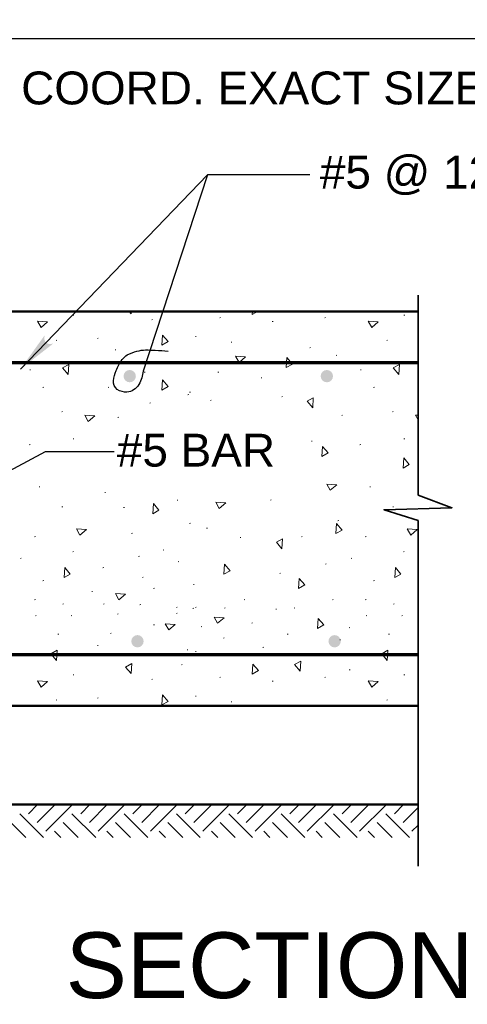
# Model space of a CAD drawing. Extents: x -312 to 328, y -156 to 292.
# Tile 65 of 89: x 18 to 45, y 170 to 230. Entities that reach past the tile are written whole.
import ezdxf

# ---------------------------------------------------------------- set-up
doc = ezdxf.new("R2010")
doc.units = 0
doc.header["$MEASUREMENT"] = 0
for name, color, linetype, lineweight in [('Level 1', 253, 'Continuous', 18), ('S-Anno-Brkl', 2, 'Continuous', 35), ('S-Anno-Dims', 33, 'Continuous', 35), ('S-Anno-Patt', 152, 'Continuous', 18), ('S-Anno-Patt-Capy', 1, 'Continuous', 18), ('S-Anno-Text', 53, 'Continuous', 25), ('S-Anno-Text-Titl', 6, 'Continuous', 35), ('S-Pads-Eqpm', 6, 'Continuous', 50), ('S-Sect-Conc', 6, 'Continuous', 50), ('S-Sect-Fngr', 2, 'Continuous', 50), ('S-Sect-Rbar', 7, 'Continuous', 70)]:
    doc.layers.add(name, color=color, linetype=linetype, lineweight=lineweight)
doc.styles.add('BORD', font='romand.shx')
doc.styles.add('NOTES', font='romans.shx')

msp = doc.modelspace()

# ---------------------------------------------------------------- hatches: boundary and pattern name
at = {"layer": 'S-Anno-Text', "extrusion": (0, 0, -1)}
msp.add_hatch(color=256, dxfattribs=at).paths.add_polyline_path([(-17.95803, 208.46912), (-19.95577, 210.01827), (-19.87261, 210.00412), (-19.72145, 209.99431), (-19.60626, 210.02483), (-19.51618, 210.084), (-19.45827, 210.1593), (-19.42372, 210.26769), (-19.42241, 210.42181), (-19.43344, 210.51956)], flags=16)
at = {"layer": 'S-Sect-Rbar'}
for points in [[(24.9859, 208.03824, 1), (24.2359, 208.03824, 1)], [(36.9859, 208.03824, 1), (36.2359, 208.03824, 1)], [(25.45815, 191.90812, 1), (24.70815, 191.90812, 1)], [(37.45815, 191.90812, 1), (36.70815, 191.90812, 1)]]:
    msp.add_hatch(color=256, dxfattribs=at).paths.add_polyline_path(points, flags=16)

# ---------------------------------------------------------------- linework, layer by layer
at = {"layer": 'Level 1', "color": 214, "linetype": 'Continuous', "lineweight": 25}
msp.add_3dface([(-311.9741, -156.26001), (328.0259, -156.26001), (328.0259, 291.73999), (-311.9741, 291.73999)], dxfattribs=at)
msp.add_3dface([(-311.9741, -156.26001), (328.0259, -156.26001), (328.0259, 291.73999), (-311.9741, 291.73999)], dxfattribs=at)
msp.add_3dface([(-311.9741, -156.26001), (328.0259, -156.26001), (328.0259, 291.73999), (-311.9741, 291.73999)], dxfattribs=at)
at = {"layer": 'S-Anno-Brkl'}
for p, q in [((42.16065, 200.79512), (42.16065, 212.96912)), ((42.16065, 178.21424), (42.16065, 199.26349))]:
    msp.add_line(p, q, dxfattribs=at)
at = {"layer": 'S-Anno-Brkl', "flags": 128}
msp.add_lwpolyline([(42.16065, 200.79512), (44.22303, 200.02812), (40.09828, 199.91012), (42.16065, 199.26349)], dxfattribs=at)
at = {"layer": 'S-Anno-Dims', "lineweight": 25}
msp.add_line((9.16065, 228.57437), (81.16065, 228.57437), dxfattribs=at)
at = {"layer": 'S-Anno-Patt'}
for p, q in [((21.22003, 211.75349), (21.17253, 211.73999)), ((26.00015, 211.48562), (25.95265, 211.47212)), ((30.14078, 211.59999), (30.09328, 211.58649)), ((36.53578, 211.59999), (36.48828, 211.58649)), ((41.34828, 211.75349), (41.30078, 211.73999)), ((33.33828, 211.37137), (33.29078, 211.35787)), ((22.6884, 210.34237), (22.6409, 210.32887)), ((28.65615, 210.45674), (28.60865, 210.44324)), ((20.17603, 210.22812), (20.12853, 210.21462)), ((30.8259, 210.11374), (30.7784, 210.10024)), ((35.62228, 209.77074), (35.57478, 209.75724)), ((40.30428, 210.22812), (40.25678, 210.21462)), ((23.76615, 209.64299), (23.71865, 209.62949)), ((37.22103, 209.31349), (37.17353, 209.29999)), ((18.5694, 208.43074), (18.5219, 208.41724)), ((25.54328, 208.28449), (25.49578, 208.27099)), ((30.02653, 208.28449), (29.97903, 208.27099)), ((32.65315, 207.94162), (32.60565, 207.92812)), ((38.69765, 208.43074), (38.65015, 208.41724)), ((19.37665, 207.36999), (19.32915, 207.35649)), ((23.33915, 207.35912), (23.29165, 207.34562)), ((39.5049, 207.36999), (39.4574, 207.35649)), ((28.20615, 206.91549), (28.15865, 206.90199)), ((28.30415, 207.06699), (28.25665, 207.05349)), ((33.90928, 206.79837), (33.86178, 206.78487)), ((25.88528, 206.41037), (25.83778, 206.39687)), ((29.56978, 206.56974), (29.52228, 206.55624)), ((20.51865, 205.88374), (20.47115, 205.87024)), ((23.94453, 205.54074), (23.89703, 205.52724)), ((37.56353, 205.65512), (37.51603, 205.64162)), ((40.6469, 205.88374), (40.5994, 205.87024)), ((18.54603, 203.87387), (18.49853, 203.86037)), ((21.22003, 204.22737), (21.17253, 204.21387)), ((35.7209, 204.08687), (35.6734, 204.07337)), ((38.67428, 203.87387), (38.62678, 203.86037)), ((41.34828, 204.22737), (41.30078, 204.21387)), ((19.14828, 201.31074), (19.10078, 201.29724)), ((39.27653, 201.31074), (39.22903, 201.29724)), ((23.14515, 200.96774), (23.09765, 200.95424)), ((20.53715, 200.09649), (20.48965, 200.08299)), ((27.55028, 200.50062), (27.50278, 200.48712)), ((33.22403, 200.51049), (33.17653, 200.49699)), ((40.6654, 200.09649), (40.6179, 200.08299)), ((24.28715, 200.05324), (24.23965, 200.03974)), ((28.30415, 199.08637), (28.25665, 199.07287)), ((37.33515, 199.25287), (37.28765, 199.23937)), ((24.77528, 198.48024), (24.72778, 198.46674)), ((29.3414, 198.79562), (29.2939, 198.78212)), ((18.87215, 198.27812), (18.82465, 198.26462)), ((31.38178, 198.22762), (31.33428, 198.21412)), ((35.1154, 198.27812), (35.0679, 198.26462)), ((39.0004, 198.27812), (38.9529, 198.26462)), ((21.19303, 197.36899), (21.14553, 197.35549)), ((26.69253, 197.46999), (26.64503, 197.45649)), ((41.32128, 197.36899), (41.27378, 197.35549)), ((18.00628, 196.96649), (17.95878, 196.95299)), ((25.20078, 197.08074), (25.15328, 197.06724)), ((27.60065, 196.76287), (27.55315, 196.74937)), ((36.57853, 196.61137), (36.53103, 196.59787)), ((38.13453, 196.96649), (38.08703, 196.95299)), ((23.03103, 196.39487), (22.98353, 196.38137)), ((33.79503, 196.05187), (33.74753, 196.03837)), ((19.37665, 195.59449), (19.32915, 195.58099)), ((25.43115, 195.80312), (25.38365, 195.78962)), ((28.54203, 195.36587), (28.49453, 195.35237)), ((39.5049, 195.59449), (39.4574, 195.58099)), ((22.3534, 194.94449), (22.3059, 194.93099)), ((26.11428, 195.13724), (26.06678, 195.12374)), ((18.87215, 194.43937), (18.82465, 194.42587)), ((20.58753, 194.18687), (20.54003, 194.17337)), ((23.05978, 194.18687), (23.01228, 194.17337)), ((25.27978, 194.13637), (25.23228, 194.12287)), ((31.62528, 194.45124), (31.57778, 194.43774)), ((36.99253, 194.45124), (36.94503, 194.43774)), ((39.0004, 194.43937), (38.9529, 194.42587)), ((40.71578, 194.18687), (40.66828, 194.17337)), ((23.91753, 193.56724), (23.87003, 193.55374)), ((27.49978, 193.98474), (27.45228, 193.97124)), ((27.49978, 193.61774), (27.45228, 193.60424)), ((28.5059, 193.92074), (28.4584, 193.90724)), ((28.65728, 193.98474), (28.60978, 193.97124)), ((30.42315, 193.93424), (30.37565, 193.92074)), ((33.5514, 193.87024), (33.5039, 193.85674)), ((34.66128, 193.93424), (34.61378, 193.92074)), ((18.92253, 193.46612), (18.87503, 193.45262)), ((21.09215, 193.46612), (21.04465, 193.45262)), ((26.11428, 192.91649), (26.06678, 192.90299)), ((32.08215, 193.03087), (32.03465, 193.01737)), ((39.05078, 193.46612), (39.00328, 193.45262)), ((41.2204, 193.46612), (41.1729, 193.45262)), ((20.29028, 192.34487), (20.24278, 192.33137)), ((23.49053, 192.39449), (23.44303, 192.38099)), ((28.99878, 192.80224), (28.95128, 192.78874)), ((34.2519, 192.34487), (34.2044, 192.33137)), ((38.01828, 192.74812), (37.97078, 192.73462)), ((40.41853, 192.34487), (40.37103, 192.33137)), ((30.36915, 192.11624), (30.32165, 192.10274)), ((37.4494, 192.00199), (37.4019, 191.98849)), ((22.6884, 191.65899), (22.6409, 191.64549)), ((28.15565, 191.39524), (28.10815, 191.38174)), ((28.65728, 191.29424), (28.60978, 191.28074)), ((32.76728, 191.54462), (32.71978, 191.53112)), ((27.80253, 190.48612), (27.75503, 190.47262)), ((38.0204, 190.17274), (37.9729, 190.15924)), ((21.22003, 189.86899), (21.17253, 189.85549)), ((26.00015, 189.60112), (25.95265, 189.58762)), ((30.14078, 189.71549), (30.09328, 189.70199)), ((33.33828, 189.48687), (33.29078, 189.47337)), ((36.53578, 189.71549), (36.48828, 189.70199)), ((41.34828, 189.86899), (41.30078, 189.85549)), ((20.17603, 188.34362), (20.12853, 188.33012)), ((22.6884, 188.45787), (22.6409, 188.44437)), ((28.65615, 188.57224), (28.60865, 188.55874)), ((30.8259, 188.22924), (30.7784, 188.21574)), ((40.30428, 188.34362), (40.25678, 188.33012))]:
    msp.add_line(p, q, dxfattribs=at)
at = {"layer": 'S-Anno-Patt', "flags": 128}
for points in [[(24.7009, 211.82249), (24.5759, 211.96912)], [(24.7104, 211.96912), (24.7009, 211.82249)], [(32.3804, 211.96912), (32.06453, 211.79137), (32.07603, 211.96912)], [(42.16065, 205.38824), (42.00403, 205.66662), (42.16065, 205.65649)]]:
    msp.add_lwpolyline(points, dxfattribs=at)
at = {"layer": 'S-Anno-Patt'}
for points in [[(19.61303, 211.33474), (19.21365, 210.99437), (18.9999, 211.37424)], [(39.74128, 211.33474), (39.3419, 210.99437), (39.12815, 211.37424)], [(26.6074, 210.53562), (26.94778, 210.13624), (26.5679, 209.92249)], [(31.66865, 209.21337), (31.26928, 208.87299), (31.05553, 209.25287)], [(34.17265, 209.17187), (34.51303, 208.77249), (34.13315, 208.55874)], [(20.8664, 208.13524), (20.52603, 208.53462), (20.9059, 208.74837)], [(40.99465, 208.13524), (40.65428, 208.53462), (41.03415, 208.74837)], [(26.6074, 207.80799), (26.94778, 207.40862), (26.5679, 207.19487)], [(35.7474, 206.11487), (35.40703, 206.51424), (35.7869, 206.72799)], [(22.4889, 205.62712), (22.08953, 205.28674), (21.87578, 205.66662)], [(36.34215, 203.76724), (36.68253, 203.36787), (36.30265, 203.15412)], [(41.28665, 203.05999), (41.62703, 202.66062), (41.24715, 202.44687)], [(37.21865, 201.43474), (36.81928, 201.09437), (36.60553, 201.47424)], [(26.0524, 200.28199), (26.39278, 199.88262), (26.0129, 199.66887)], [(30.45778, 200.32349), (30.0584, 199.98312), (29.84465, 200.36299)], [(37.1999, 199.06974), (37.54028, 198.67037), (37.1604, 198.45662)], [(21.9844, 198.70712), (21.58503, 198.36674), (21.37128, 198.74662)], [(42.11265, 198.70712), (41.71328, 198.36674), (41.49953, 198.74662)], [(33.88065, 197.52812), (33.54028, 197.92749), (33.92015, 198.14124)], [(30.38853, 196.59474), (30.7289, 196.19537), (30.34903, 195.98162)], [(20.6539, 196.39274), (20.99428, 195.99337), (20.6144, 195.77962)], [(40.78215, 196.39274), (41.12253, 195.99337), (40.74265, 195.77962)], [(34.9294, 195.73599), (35.26978, 195.33662), (34.8899, 195.12287)], [(24.35578, 194.76724), (23.9564, 194.42687), (23.74265, 194.80674)], [(27.38303, 192.93537), (26.98365, 192.59499), (26.7699, 192.97487)], [(30.3569, 193.33949), (29.95753, 192.99912), (29.74378, 193.37899)], [(36.0899, 193.29799), (36.43028, 192.89862), (36.0504, 192.68487)], [(20.16003, 190.74612), (19.81965, 191.14549), (20.19953, 191.35924)], [(40.28828, 190.74612), (39.9479, 191.14549), (40.32778, 191.35924)], [(24.7009, 189.93799), (24.36053, 190.33737), (24.7404, 190.55112)], [(32.10403, 190.51999), (32.4444, 190.12062), (32.06453, 189.90687)], [(34.99065, 190.08949), (34.65028, 190.48887), (35.03015, 190.70262)], [(19.61303, 189.45024), (19.21365, 189.10987), (18.9999, 189.48974)], [(39.74128, 189.45024), (39.3419, 189.10987), (39.12815, 189.48974)], [(26.6074, 188.65112), (26.94778, 188.25174), (26.5679, 188.03799)]]:
    msp.add_3dface(points, dxfattribs=at)
at = {"layer": 'S-Anno-Patt-Capy'}
for p, q in [((18.44478, 181.41049), (19.0034, 181.96912)), ((18.97515, 180.88012), (20.06415, 181.96912)), ((19.50553, 180.34974), (21.09753, 181.94187)), ((21.6279, 181.41149), (22.18553, 181.96912)), ((22.15815, 180.88124), (23.24615, 181.96912)), ((22.68853, 180.35087), (24.27953, 181.94187)), ((24.8109, 181.41049), (25.36953, 181.96912)), ((25.34128, 180.88012), (26.43028, 181.96912)), ((25.87153, 180.34974), (27.46365, 181.94187)), ((27.9939, 181.41149), (28.55153, 181.96912)), ((28.52428, 180.88124), (29.61228, 181.96912)), ((29.05465, 180.35087), (30.64565, 181.94187)), ((31.17703, 181.41049), (31.73565, 181.96912)), ((31.70728, 180.88012), (32.7964, 181.96912)), ((32.23765, 180.34974), (33.82965, 181.94187)), ((34.36003, 181.94187), (34.33278, 181.96912)), ((34.36003, 181.41149), (34.91765, 181.96912)), ((34.8904, 180.88124), (35.9784, 181.96912)), ((35.42065, 180.35087), (37.01165, 181.94187)), ((37.54303, 181.94074), (37.51465, 181.96912)), ((37.54303, 181.41049), (38.10165, 181.96912)), ((38.0734, 180.88012), (39.1624, 181.96912)), ((38.60378, 180.34974), (40.19578, 181.94187)), ((40.72615, 181.94187), (40.6989, 181.96912)), ((40.72615, 181.41149), (41.28378, 181.96912)), ((41.2564, 180.88124), (42.16065, 181.78537)), ((19.3559, 179.96912), (17.91453, 181.41049)), ((22.54003, 179.96912), (21.09753, 181.41149)), ((25.7219, 179.96912), (24.28053, 181.41049)), ((28.90603, 179.96912), (27.46365, 181.41149)), ((32.08803, 179.96912), (30.64665, 181.41049)), ((35.27215, 179.96912), (33.82965, 181.41149)), ((38.45415, 179.96912), (37.01278, 181.41049)), ((41.63815, 179.96912), (40.19578, 181.41149)), ((18.29515, 179.96912), (17.38415, 180.88012)), ((20.4164, 179.96912), (20.03578, 180.34974)), ((21.47928, 179.96912), (20.56715, 180.88124)), ((23.60053, 179.96912), (23.2199, 180.34974)), ((24.66128, 179.96912), (23.75028, 180.88012)), ((26.78253, 179.96912), (26.4019, 180.34974)), ((27.8454, 179.96912), (26.93328, 180.88124)), ((29.96665, 179.96912), (29.58603, 180.34974)), ((31.02728, 179.96912), (30.11628, 180.88012)), ((33.14865, 179.96912), (32.76803, 180.34974)), ((34.2114, 179.96912), (33.2994, 180.88124)), ((36.33265, 179.96912), (35.95203, 180.34974)), ((37.3934, 179.96912), (36.4824, 180.88012)), ((39.51465, 179.96912), (39.13403, 180.34974)), ((40.57753, 179.96912), (39.6654, 180.88124)), ((41.78678, 180.35087), (42.16065, 180.72474))]:
    msp.add_line(p, q, dxfattribs=at)
at = {"layer": 'S-Anno-Text', "flags": 128}
for points in [[(35.58365, 220.27874), (29.3524, 220.27874), (17.95803, 208.46912)], [(35.58365, 220.27874), (29.3524, 220.27874), (25.43553, 208.33374)], [(23.65515, 203.43099), (19.47128, 203.43099), (13.35678, 200.16449)]]:
    msp.add_lwpolyline(points, dxfattribs=at)
at = {"layer": 'S-Anno-Text'}
msp.add_open_spline([(25.43553, 208.33374), (25.41766, 208.19781), (25.38363, 208.07136), (25.34253, 207.94119), (25.2971, 207.7973), (25.24158, 207.6668), (25.16436, 207.53239), (25.08487, 207.39402), (24.97498, 207.2904), (24.85035, 207.19752), (24.73402, 207.11083), (24.58477, 207.07248), (24.44178, 207.06835), (24.23801, 207.06246), (24.0451, 207.09183), (23.8534, 207.23188), (23.67453, 207.36256), (23.61103, 207.57455), (23.63199, 207.75691), (23.65559, 207.9622), (23.70475, 208.17204), (23.7915, 208.37823), (23.89436, 208.62271), (23.99633, 208.83467), (24.15567, 209.046), (24.24312, 209.162), (24.34217, 209.25334), (24.46614, 209.32512), (24.65345, 209.43358), (24.84946, 209.50916), (25.05327, 209.55567), (25.22379, 209.59458), (25.39473, 209.63354), (25.57532, 209.63293), (25.77847, 209.63224), (25.97061, 209.62116), (26.16863, 209.61302), (26.4309, 209.60225), (26.69142, 209.59287), (26.95309, 209.55988)], degree=3, knots=[0, 0, 0, 0, 0.05544973, 0.05544973, 0.05544973, 0.11674428, 0.11674428, 0.11674428, 0.17984166, 0.17984166, 0.17984166, 0.23873911, 0.23873911, 0.23873911, 0.32267713, 0.32267713, 0.32267713, 0.40099642, 0.40099642, 0.40099642, 0.4891651, 0.4891651, 0.4891651, 0.59371221, 0.59371221, 0.59371221, 0.65109713, 0.65109713, 0.65109713, 0.73779579, 0.73779579, 0.73779579, 0.81033314, 0.81033314, 0.81033314, 0.89192817, 0.89192817, 0.89192817, 1, 1, 1, 1], dxfattribs=at)
at = {"layer": 'S-Pads-Eqpm'}
msp.add_line((42.16065, 211.96912), (9.16065, 211.96912), dxfattribs=at)
at = {"layer": 'S-Sect-Conc'}
msp.add_line((9.16065, 187.96912), (42.16065, 187.96912), dxfattribs=at)
at = {"layer": 'S-Sect-Fngr'}
msp.add_line((7.5039, 181.96912), (42.16065, 181.96912), dxfattribs=at)
at = {"layer": 'S-Sect-Rbar'}
for p, q in [((42.16065, 208.84412), (11.59815, 208.84412)), ((12.34815, 191.09412), (42.16065, 191.09412))]:
    msp.add_line(p, q, dxfattribs=at)

# ---------------------------------------------------------------- texts
at = {"layer": 'S-Anno-Text', "char_height": 2, "attachment_point": 1, "line_spacing_factor": 0.73751, "style": 'NOTES'}
for s, insert in [('\\fArial|b0|i0|c0|p39;COORD. EXACT SIZE W/ PUMP MANUF.', (18.00303, 226.57131)), ('\\fArial|b0|i0|c0|p39;#5 @ 12" O.C., E.F.', (36.18578, 221.45113)), ('\\fArial|b0|i0|c0|p39;#5 BAR', (23.82865, 204.5338))]:
    msp.add_mtext(s, dxfattribs=dict(at, insert=insert))
at = {"layer": 'S-Anno-Text-Titl', "insert": (33.12808, 172.16821), "char_height": 4, "attachment_point": 5, "line_spacing_factor": 0.734563, "style": 'BORD'}
msp.add_mtext('\\fArial|b0|i0|c0|p39;SECTION', dxfattribs=at)

doc.saveas('drawing.dxf')
